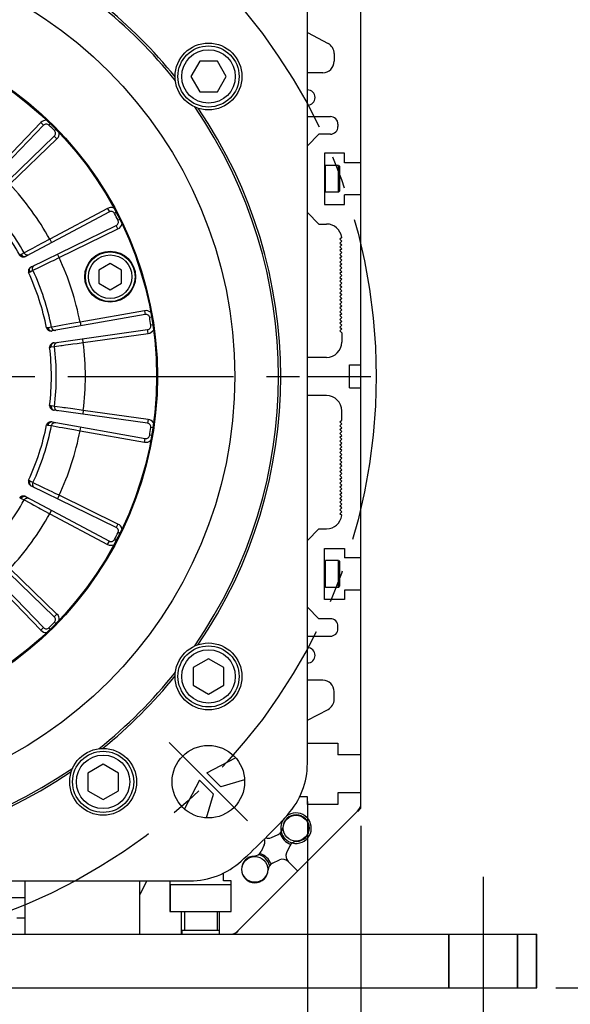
# Model space of a CAD drawing. Header units: millimetres. Extents: x 0 to 420, y 0 to 297.
# Tile 45 of 53: x 330 to 359, y 147 to 199. Entities that reach past the tile are written whole.
import ezdxf
from ezdxf.enums import TextEntityAlignment as Align

# ---------------------------------------------------------------- set-up
doc = ezdxf.new("R2010")
doc.units = ezdxf.units.MM
doc.header["$LTSCALE"] = 23.1
doc.linetypes.add('CENTER', pattern=[0.6, 0.375, -0.075, 0.075, -0.075])
doc.layers.get('0').update_dxf_attribs({"linetype": 'CONTINUOUS'})
for name, color, linetype in [('AXIS', 7, 'CONTINUOUS'), ('COMPONENTS', 7, 'CONTINUOUS'), ('DIMENSION', 7, 'CONTINUOUS')]:
    doc.layers.add(name, color=color, linetype=linetype)
doc.styles.get("Standard").update_dxf_attribs({"font": 'arial.ttf'})
doc.styles.add('TEXTSTYLE_4', font='gdt')
doc.dimstyles.new('DIMSTYLE_13', dxfattribs={"dimtxt": 3, "dimasz": 3, "dimexe": 0.18, "dimexo": 0.0625, "dimgap": 0.09, "dimtad": 1, "dimdec": 3, "dimlfac": 5, "dimdsep": 46, "dimtxsty": 'STANDARD', "dimblk": '_FILLED', "dimblk1": '_FILLED', "dimblk2": '_FILLED', "dimcen": 0.09, "dimadec": 0, "dimazin": 0, "dimtp": 0.5, "dimtm": 0.5, "dimtfac": 1, "dimtdec": 3, "dimtofl": 0, "dimtmove": 0, "dimatfit": 3, "dimldrblk": '_FILLED', "dimfxl": 1, "dimtolj": 1, "dimarcsym": 0})
doc.dimstyles.new('DIMSTYLE_14', dxfattribs={"dimtxt": 3, "dimasz": 3, "dimexe": 0.18, "dimexo": 0.0625, "dimgap": 0.09, "dimtad": 1, "dimdec": 1, "dimlfac": 5, "dimdsep": 46, "dimtxsty": 'STANDARD', "dimblk": '_FILLED', "dimblk1": '_FILLED', "dimblk2": '_FILLED', "dimcen": 0.09, "dimadec": 0, "dimazin": 0, "dimtp": 0.8, "dimtm": 0.8, "dimtfac": 1, "dimtdec": 1, "dimtofl": 0, "dimtmove": 0, "dimatfit": 3, "dimldrblk": '_FILLED', "dimfxl": 1, "dimtolj": 1, "dimarcsym": 0})
doc.dimstyles.new('DIMSTYLE_2', dxfattribs={"dimtxt": 3, "dimasz": 3, "dimexe": 0.18, "dimexo": 0.0625, "dimgap": 0.09, "dimtad": 1, "dimtih": 1, "dimtoh": 1, "dimlfac": 5, "dimdsep": 46, "dimtxsty": 'STANDARD', "dimblk": '_FILLED', "dimblk1": '_FILLED', "dimblk2": '_FILLED', "dimcen": 0.09, "dimadec": 0, "dimazin": 0, "dimtol": 1, "dimtp": 0.2, "dimtm": 0.2, "dimtfac": 1, "dimtofl": 0, "dimtmove": 0, "dimatfit": 3, "dimldrblk": '_FILLED', "dimfxl": 1, "dimtolj": 1, "dimarcsym": 0})
doc.dimstyles.new('DIMSTYLE_8', dxfattribs={"dimtxt": 3, "dimasz": 3, "dimexe": 0.18, "dimexo": 0.0625, "dimgap": 0.09, "dimtad": 1, "dimlfac": 5, "dimdsep": 46, "dimtxsty": 'STANDARD', "dimblk": '_FILLED', "dimblk1": '_FILLED', "dimblk2": '_FILLED', "dimcen": 0.09, "dimadec": 0, "dimazin": 0, "dimtp": 0.5, "dimtm": 0.5, "dimtfac": 1, "dimtofl": 0, "dimtmove": 0, "dimatfit": 3, "dimldrblk": '_FILLED', "dimfxl": 1, "dimtolj": 1, "dimarcsym": 0})

# ---------------------------------------------------------------- blocks, each defined once
blk = doc.blocks.new('_FILLED')
at = {"color": 0, "linetype": 'BYBLOCK'}
blk.add_solid([(0, 0), (-1, 0.2), (-1, -0.2)], dxfattribs=at)
blk = doc.blocks.new('*D1')
at = {"layer": 'DIMENSION', "color": 2, "linetype": 'CONTINUOUS'}
for p, q in [((282.004, 193.999), (256.541, 193.999)), ((290.873, 190.603), (282.004, 193.999)), ((282.004, 193.999), (282.004, 193.999))]:
    blk.add_line(p, q, dxfattribs=at)
at = {"layer": 'DIMENSION', "color": 2, "linetype": 'CONTINUOUS', "xscale": 3, "yscale": 3, "zscale": 3, "rotation": 339.0488900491}
blk.add_blockref('_FILLED', (290.873, 190.603), dxfattribs=at)
at = {"layer": 'DIMENSION', "color": 2, "linetype": 'CONTINUOUS', "style": 'TEXTSTYLE_4'}
for s, p in [('`', (274.034, 194.749)), ('n', (263.541, 194.749))]:
    blk.add_text(s, height=3, dxfattribs=at).set_placement(p, align=Align.RIGHT)
at = {"layer": 'DIMENSION', "color": 2, "linetype": 'CONTINUOUS'}
for s, p in [('300', (270.534, 194.749)), ('0.2', (279.856, 194.749))]:
    blk.add_text(s, height=3, dxfattribs=at).set_placement(p, align=Align.RIGHT)
blk = doc.blocks.new('*D2')
at = {"layer": 'DIMENSION', "color": 2, "linetype": 'CONTINUOUS'}
for p, q in [((282.004, 193.999), (256.541, 193.999)), ((290.873, 190.603), (282.004, 193.999)), ((282.004, 193.999), (282.004, 193.999))]:
    blk.add_line(p, q, dxfattribs=at)
at = {"layer": 'DIMENSION', "color": 2, "linetype": 'CONTINUOUS', "xscale": 3, "yscale": 3, "zscale": 3, "rotation": 339.0488900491}
blk.add_blockref('_FILLED', (290.873, 190.603), dxfattribs=at)
at = {"layer": 'DIMENSION', "color": 2, "linetype": 'CONTINUOUS', "style": 'TEXTSTYLE_4'}
for s, p in [('`', (274.034, 194.749)), ('n', (263.541, 194.749))]:
    blk.add_text(s, height=3, dxfattribs=at).set_placement(p, align=Align.RIGHT)
at = {"layer": 'DIMENSION', "color": 2, "linetype": 'CONTINUOUS'}
for s, p in [('300', (270.534, 194.749)), ('0.2', (279.856, 194.749))]:
    blk.add_text(s, height=3, dxfattribs=at).set_placement(p, align=Align.RIGHT)
blk = doc.blocks.new('*D15')
at = {"layer": 'DIMENSION', "color": 2, "linetype": 'CONTINUOUS'}
for p, q in [((292.489, 157.621), (292.489, 135.876)), ((345.289, 157.621), (345.289, 135.876)), ((292.489, 137.876), (318.889, 137.876)), ((345.289, 137.876), (318.889, 137.876))]:
    blk.add_line(p, q, dxfattribs=at)
at = {"layer": 'DIMENSION', "color": 2, "linetype": 'CONTINUOUS', "xscale": 3, "yscale": 3, "zscale": 3, "rotation": 180}
blk.add_blockref('_FILLED', (292.489, 137.876), dxfattribs=at)
at = {"layer": 'DIMENSION', "color": 2, "linetype": 'CONTINUOUS', "xscale": 3, "yscale": 3, "zscale": 3}
blk.add_blockref('_FILLED', (345.289, 137.876), dxfattribs=at)
at = {"layer": 'DIMENSION', "color": 2, "linetype": 'CONTINUOUS', "insert": (318.889, 141.626), "char_height": 3, "width": 11.11757, "attachment_point": 2, "line_spacing_factor": 0.9, "style": 'TEXTSTYLE_4'}
blk.add_mtext('{\\Fgdt;o}\\Farial.ttf;264', dxfattribs=at)
blk = doc.blocks.new('*D19')
at = {"layer": 'DIMENSION', "color": 2, "linetype": 'CONTINUOUS'}
for p, q in [((289.689, 156.238), (289.689, 127.876)), ((348.089, 156.349), (348.089, 127.876)), ((289.689, 129.876), (318.889, 129.876)), ((348.089, 129.876), (318.889, 129.876))]:
    blk.add_line(p, q, dxfattribs=at)
at = {"layer": 'DIMENSION', "color": 2, "linetype": 'CONTINUOUS', "xscale": 3, "yscale": 3, "zscale": 3, "rotation": 180}
blk.add_blockref('_FILLED', (289.689, 129.876), dxfattribs=at)
at = {"layer": 'DIMENSION', "color": 2, "linetype": 'CONTINUOUS', "xscale": 3, "yscale": 3, "zscale": 3}
blk.add_blockref('_FILLED', (348.089, 129.876), dxfattribs=at)
at = {"layer": 'DIMENSION', "color": 2, "linetype": 'CONTINUOUS', "insert": (318.889, 133.626), "char_height": 3, "width": 11.11757, "attachment_point": 2, "line_spacing_factor": 0.9, "style": 'TEXTSTYLE_4'}
blk.add_mtext('{\\Fgdt;o}\\Farial.ttf;292', dxfattribs=at)
blk = doc.blocks.new('*D20')
at = {"layer": 'DIMENSION', "color": 2, "linetype": 'CONTINUOUS'}
for p, q in [((339.719, 240.579), (344.54, 240.579)), ((346.474, 240.579), (377.309, 240.579)), ((375.309, 240.579), (375.309, 194.228)), ((375.309, 147.876), (375.309, 194.228)), ((358.289, 147.876), (377.309, 147.876))]:
    blk.add_line(p, q, dxfattribs=at)
at = {"layer": 'DIMENSION', "color": 2, "linetype": 'CONTINUOUS', "xscale": 3, "yscale": 3, "zscale": 3}
for p, rotation in [((375.309, 240.579), 90), ((375.309, 147.876), 270)]:
    blk.add_blockref('_FILLED', p, dxfattribs=dict(at, rotation=rotation))
at = {"layer": 'DIMENSION', "color": 2, "linetype": 'CONTINUOUS', "insert": (371.559, 194.228), "char_height": 3, "width": 13.27138, "attachment_point": 2, "rotation": 90, "line_spacing_factor": 0.9}
blk.add_mtext('(463.5)', dxfattribs=at)

msp = doc.modelspace()

# ---------------------------------------------------------------- linework, layer by layer
at = {"layer": 'AXIS', "color": 2, "linetype": 'CENTER'}
for p, q in [((318.88928, 179.87608), (348.60787, 179.87608)), ((340.10248, 158.66287), (338.05187, 160.71348)), ((340.10248, 158.66287), (342.15309, 156.61226)), ((354.48928, 153.67608), (354.48928, 144.87608))]:
    msp.add_line(p, q, dxfattribs=at)
msp.add_circle((318.88928, 179.87608), 30, dxfattribs=at)
at = {"layer": 'COMPONENTS', "color": 7, "linetype": 'CONTINUOUS'}
for p, q in [((348.08928, 157.27608), (348.08928, 218.67608)), ((345.28928, 159.62071), (345.28928, 200.13145)), ((345.28928, 197.87207), (346.36753, 197.30765)), ((339.64922, 196.3794), (339.18734, 195.5794)), ((340.57298, 196.3794), (339.64922, 196.3794)), ((341.03486, 195.5794), (340.57298, 196.3794)), ((346.68928, 196.77608), (346.68928, 196.37608)), ((339.18734, 195.5794), (339.64922, 194.7794)), ((340.57298, 194.7794), (341.03486, 195.5794)), ((346.08928, 195.77608), (345.28928, 195.77608)), ((339.64922, 194.7794), (340.57298, 194.7794)), ((345.28928, 193.47608), (346.48928, 193.47608)), ((331.47253, 193.02502), (328.0391, 189.46959)), ((346.88928, 193.07608), (346.88928, 192.95608)), ((328.48279, 189.02589), (332.03822, 192.45933)), ((345.88928, 192.55608), (345.28928, 191.95608)), ((346.48928, 192.55608), (345.88928, 192.55608)), ((347.22928, 191.55608), (346.18928, 191.55608)), ((346.18928, 191.55608), (346.18928, 188.87608)), ((347.22928, 191.05608), (347.22928, 191.55608)), ((346.90928, 190.91608), (346.23628, 190.91608)), ((346.90928, 190.91608), (346.98928, 190.83608)), ((346.90928, 189.51608), (346.90928, 190.91608)), ((346.98928, 189.59608), (346.98928, 190.83608)), ((348.08928, 191.05608), (347.22928, 191.05608)), ((346.90928, 189.51608), (346.23628, 189.51608)), ((346.90928, 189.51608), (346.98928, 189.59608)), ((348.08928, 189.37608), (347.22928, 189.37608)), ((347.22928, 188.87608), (347.22928, 189.37608)), ((346.18928, 188.87608), (347.22928, 188.87608)), ((334.91991, 188.49302), (330.55583, 186.1726)), ((345.28928, 188.45608), (345.88928, 187.85608)), ((330.8407, 185.61351), (335.2831, 187.78022)), ((345.88928, 187.85608), (346.28928, 187.85608)), ((347.08625, 187.15735), (346.98928, 187.06038)), ((346.98928, 187.06038), (347.08928, 186.96038)), ((347.08928, 186.96038), (346.98928, 186.86038)), ((346.98928, 186.86038), (347.08928, 186.76038)), ((347.08928, 186.76038), (346.98928, 186.66038)), ((346.98928, 186.66038), (347.08928, 186.56038)), ((347.08928, 186.56038), (346.98928, 186.46038)), ((346.98928, 186.46038), (347.08928, 186.36038)), ((347.08928, 186.36038), (346.98928, 186.26038)), ((346.98928, 186.26038), (347.08928, 186.16038)), ((347.08928, 186.16038), (346.98928, 186.06038)), ((334.96213, 185.79128), (334.36213, 185.44487)), ((335.56213, 185.44487), (334.96213, 185.79128)), ((346.98928, 186.06038), (347.08928, 185.96038)), ((347.08928, 185.96038), (346.98928, 185.86038)), ((346.98928, 185.86038), (347.08928, 185.76038)), ((347.08928, 185.76038), (346.98928, 185.66038)), ((346.98928, 185.66038), (347.08928, 185.56038)), ((347.08928, 185.56038), (346.98928, 185.46038)), ((334.36213, 185.44487), (334.36213, 184.75205)), ((335.56213, 184.75205), (335.56213, 185.44487)), ((346.98928, 185.46038), (347.08928, 185.36038)), ((347.08928, 185.36038), (346.98928, 185.26038)), ((346.98928, 185.26038), (347.08928, 185.16038)), ((347.08928, 185.16038), (346.98928, 185.06038)), ((346.98928, 185.06038), (347.08928, 184.96038)), ((334.36213, 184.75205), (334.96213, 184.40564)), ((334.96213, 184.40564), (335.56213, 184.75205)), ((347.08928, 184.96038), (346.98928, 184.86038)), ((346.98928, 184.86038), (347.08928, 184.76038)), ((347.08928, 184.76038), (346.98928, 184.66038)), ((346.98928, 184.66038), (347.08928, 184.56038)), ((347.08928, 184.56038), (346.98928, 184.46038)), ((346.98928, 184.46038), (347.08928, 184.36038)), ((347.08928, 184.36038), (346.98928, 184.26038)), ((346.98928, 184.26038), (347.08928, 184.16038)), ((347.08928, 184.16038), (346.98928, 184.06038)), ((346.98928, 184.06038), (347.08928, 183.96038)), ((347.08928, 183.96038), (346.98928, 183.86038)), ((346.98928, 183.86038), (347.08928, 183.76038)), ((347.08928, 183.76038), (346.98928, 183.66038)), ((346.98928, 183.66038), (347.08928, 183.56038)), ((347.08928, 183.56038), (346.98928, 183.46038)), ((336.7981, 183.11754), (331.93056, 182.25926)), ((346.98928, 183.46038), (347.08928, 183.36038)), ((347.08928, 183.36038), (346.98928, 183.26038)), ((346.98928, 183.26038), (347.08928, 183.16038)), ((347.08928, 183.16038), (346.98928, 183.06038)), ((346.98928, 183.06038), (347.08928, 182.96038)), ((347.08928, 182.96038), (346.98928, 182.86038)), ((346.98928, 182.86038), (347.08928, 182.76038)), ((347.08928, 182.76038), (346.98928, 182.66038)), ((346.98928, 182.66038), (347.08928, 182.56038)), ((347.08928, 182.56038), (346.98928, 182.46038)), ((346.98928, 182.46038), (347.08928, 182.36038)), ((332.02872, 181.63951), (336.92325, 182.32739)), ((347.08928, 182.36038), (346.98928, 182.26038)), ((346.98928, 182.26038), (347.08928, 182.16038)), ((347.08928, 182.16038), (347.08928, 181.67608)), ((346.28928, 180.87608), (345.28928, 180.87608)), ((347.48928, 180.47608), (348.08928, 180.47608)), ((347.48928, 179.27608), (347.48928, 180.47608)), ((345.28928, 179.87608), (347.48928, 179.87608)), ((346.28928, 178.87608), (345.28928, 178.87608)), ((347.48928, 179.27608), (348.08928, 179.27608)), ((336.92325, 177.42476), (332.02872, 178.11264)), ((347.08928, 177.59178), (347.08928, 178.07608)), ((331.93056, 177.49289), (336.7981, 176.63461)), ((346.98928, 177.49178), (347.08928, 177.59178)), ((347.08928, 177.39178), (346.98928, 177.49178)), ((346.98928, 177.29178), (347.08928, 177.39178)), ((347.08928, 177.19178), (346.98928, 177.29178)), ((346.98928, 177.09178), (347.08928, 177.19178)), ((347.08928, 176.99178), (346.98928, 177.09178)), ((346.98928, 176.89178), (347.08928, 176.99178)), ((347.08928, 176.79178), (346.98928, 176.89178)), ((346.98928, 176.69178), (347.08928, 176.79178)), ((347.08928, 176.59178), (346.98928, 176.69178)), ((346.98928, 176.49178), (347.08928, 176.59178)), ((347.08928, 176.39178), (346.98928, 176.49178)), ((346.98928, 176.29178), (347.08928, 176.39178)), ((347.08928, 176.19178), (346.98928, 176.29178)), ((346.98928, 176.09178), (347.08928, 176.19178)), ((347.08928, 175.99178), (346.98928, 176.09178)), ((346.98928, 175.89178), (347.08928, 175.99178)), ((347.08928, 175.79178), (346.98928, 175.89178)), ((346.98928, 175.69178), (347.08928, 175.79178)), ((347.08928, 175.59178), (346.98928, 175.69178)), ((346.98928, 175.49178), (347.08928, 175.59178)), ((347.08928, 175.39178), (346.98928, 175.49178)), ((346.98928, 175.29178), (347.08928, 175.39178)), ((347.08928, 175.19178), (346.98928, 175.29178)), ((346.98928, 175.09178), (347.08928, 175.19178)), ((347.08928, 174.99178), (346.98928, 175.09178)), ((346.98928, 174.89178), (347.08928, 174.99178)), ((347.08928, 174.79178), (346.98928, 174.89178)), ((346.98928, 174.69178), (347.08928, 174.79178)), ((347.08928, 174.59178), (346.98928, 174.69178)), ((346.98928, 174.49178), (347.08928, 174.59178)), ((347.08928, 174.39178), (346.98928, 174.49178)), ((346.98928, 174.29178), (347.08928, 174.39178)), ((347.08928, 174.19178), (346.98928, 174.29178)), ((335.2831, 171.97194), (330.8407, 174.13864)), ((346.98928, 174.09178), (347.08928, 174.19178)), ((347.08928, 173.99178), (346.98928, 174.09178)), ((346.98928, 173.89178), (347.08928, 173.99178)), ((347.08928, 173.79178), (346.98928, 173.89178)), ((346.98928, 173.69178), (347.08928, 173.79178)), ((330.55583, 173.57955), (334.91991, 171.25913)), ((347.08928, 173.59178), (346.98928, 173.69178)), ((346.98928, 173.49178), (347.08928, 173.59178)), ((347.08928, 173.39178), (346.98928, 173.49178)), ((346.98928, 173.29178), (347.08928, 173.39178)), ((347.08928, 173.19178), (346.98928, 173.29178)), ((346.98928, 173.09178), (347.08928, 173.19178)), ((347.08928, 172.99178), (346.98928, 173.09178)), ((346.98928, 172.89178), (347.08928, 172.99178)), ((347.08928, 172.79178), (346.98928, 172.89178)), ((346.98928, 172.69178), (347.08928, 172.79178)), ((347.08625, 172.5948), (346.98928, 172.69178)), ((345.88928, 171.89608), (345.28928, 171.29608)), ((345.88928, 171.89608), (346.28928, 171.89608)), ((332.03822, 167.29282), (328.48279, 170.72626)), ((346.18928, 170.87608), (347.22928, 170.87608)), ((346.18928, 168.19608), (346.18928, 170.87608)), ((347.22928, 170.87608), (347.22928, 170.37608)), ((328.03909, 170.28257), (331.47253, 166.72714)), ((346.90928, 170.23608), (346.23628, 170.23608)), ((346.90928, 170.23608), (346.98928, 170.15608)), ((346.90928, 168.83608), (346.90928, 170.23608)), ((346.98928, 168.91608), (346.98928, 170.15608)), ((348.08928, 170.37608), (347.22928, 170.37608)), ((346.90928, 168.83608), (346.23628, 168.83608)), ((346.90928, 168.83608), (346.98928, 168.91608)), ((348.08928, 168.69608), (347.22928, 168.69608)), ((347.22928, 168.69608), (347.22928, 168.19608)), ((347.22928, 168.19608), (346.18928, 168.19608)), ((345.28928, 167.79608), (345.88928, 167.19608)), ((346.48928, 167.19608), (345.88928, 167.19608)), ((346.88928, 166.67608), (346.88928, 166.79608)), ((345.28928, 166.27608), (346.48928, 166.27608)), ((340.1111, 165.09651), (339.3111, 164.63463)), ((340.9111, 164.63463), (340.1111, 165.09651)), ((339.3111, 164.63463), (339.3111, 163.71087)), ((340.9111, 163.71087), (340.9111, 164.63463)), ((346.08928, 163.97608), (345.28928, 163.97608)), ((339.3111, 163.71087), (340.1111, 163.24899)), ((340.1111, 163.24899), (340.9111, 163.71087)), ((346.68928, 162.97608), (346.68928, 163.37608)), ((345.28928, 161.88008), (346.36753, 162.4445)), ((345.28928, 160.67608), (346.88928, 160.67608)), ((346.88928, 160.67608), (346.88928, 160.07608)), ((340.03128, 159.12776), (341.53139, 159.913)), ((348.08928, 160.07608), (346.88928, 160.07608)), ((334.5926, 159.57802), (333.7926, 159.11614)), ((335.3926, 159.11614), (334.5926, 159.57802)), ((333.7926, 159.11614), (333.7926, 158.19237)), ((335.3926, 158.19237), (335.3926, 159.11614)), ((340.76352, 158.39608), (340.03128, 159.12776)), ((341.99781, 158.76474), (340.76352, 158.39608)), ((339.63759, 158.73408), (338.85235, 157.23396)), ((340.36928, 158.00183), (339.63759, 158.73408)), ((333.7926, 158.19237), (334.5926, 157.73049)), ((334.5926, 157.73049), (335.3926, 158.19237)), ((340.00058, 156.76741), (340.36928, 158.00183)), ((345.28928, 157.87608), (344.88928, 157.87608)), ((345.28928, 157.47608), (345.28928, 157.87608)), ((348.08928, 158.07608), (346.88928, 158.07608)), ((346.88928, 158.07608), (346.88928, 157.47608)), ((346.88928, 157.47608), (345.28928, 157.47608)), ((348.08928, 157.27608), (347.92154, 157.10834)), ((341.64901, 150.85181), (347.91354, 157.11634)), ((343.40112, 155.73644), (343.76297, 155.90518)), ((343.02891, 155.36423), (342.86018, 155.00239)), ((344.36838, 155.29977), (344.19965, 154.93792)), ((343.46559, 154.39697), (343.82744, 154.56571)), ((344.78128, 153.98408), (344.27933, 154.48603)), ((340.88928, 153.47608), (340.88928, 153.87608)), ((298.63391, 153.47608), (339.14465, 153.47608)), ((330.50928, 150.67608), (330.50928, 153.47608)), ((336.50928, 150.67608), (336.50928, 153.47608)), ((336.88527, 153.47608), (336.50928, 152.75778)), ((338.08928, 153.47608), (338.08928, 151.87608)), ((338.12928, 153.27608), (341.28928, 153.27608)), ((338.12928, 151.87608), (338.12928, 153.27608)), ((341.28928, 153.47608), (340.88928, 153.47608)), ((341.28928, 151.87608), (341.28928, 153.47608)), ((330.50928, 152.57608), (327.88928, 152.57608)), ((330.06928, 151.53608), (330.50928, 151.53608)), ((338.08928, 151.87608), (341.28928, 151.87608)), ((338.68928, 150.67608), (338.68928, 151.87608)), ((338.85928, 151.87608), (338.85928, 150.87608)), ((340.55928, 151.87608), (340.55928, 150.87608)), ((340.68928, 150.67608), (340.68928, 151.87608)), ((280.48928, 150.67608), (357.30928, 150.67608)), ((340.68928, 150.87608), (338.70928, 150.87608)), ((338.70928, 150.87608), (338.70928, 150.67608)), ((341.65701, 150.84381), (341.48928, 150.67608)), ((352.68928, 147.87608), (352.68928, 150.67608)), ((352.70928, 147.87608), (352.70928, 150.67608)), ((356.28928, 147.87608), (356.28928, 150.67608)), ((356.30928, 147.87608), (356.30928, 150.67608)), ((357.28928, 147.87608), (357.28928, 150.67608)), ((357.30928, 147.87608), (357.30928, 150.67608)), ((280.48928, 147.87608), (357.30928, 147.87608))]:
    msp.add_line(p, q, dxfattribs=at)
at = {"layer": 'COMPONENTS', "color": 9, "linetype": 'CONTINUOUS'}
for p, q in [((331.32866, 193.16395), (328.94706, 190.69772)), ((331.32866, 193.16395), (331.47253, 193.02502)), ((331.82619, 193.10054), (331.75626, 193.02905)), ((332.11374, 192.81299), (332.04225, 192.74306)), ((329.71093, 189.93386), (332.17715, 192.31546)), ((332.17715, 192.31546), (332.03822, 192.45933)), ((346.23628, 189.51608), (346.23628, 190.91608)), ((334.82602, 188.66961), (331.79887, 187.06005)), ((334.82602, 188.66961), (334.91991, 188.49302)), ((335.27959, 188.45556), (335.191, 188.40918)), ((335.37078, 187.60046), (335.2831, 187.78022)), ((335.46421, 188.09323), (335.37462, 188.04881)), ((332.2893, 186.09752), (335.37078, 187.60046)), ((331.13563, 186.70527), (330.89091, 186.5743)), ((331.40939, 186.85173), (331.13563, 186.70527)), ((331.79887, 187.06005), (331.40939, 186.85173)), ((331.79887, 187.06005), (331.89276, 186.88346)), ((330.27283, 186.24757), (330.22433, 186.22902)), ((330.45637, 186.3417), (330.30527, 186.26212)), ((330.52993, 186.38107), (330.45637, 186.3417)), ((330.68604, 186.46465), (330.52993, 186.38107)), ((330.89091, 186.5743), (330.68604, 186.46465)), ((332.2893, 186.09752), (332.20163, 186.27728)), ((331.61265, 185.76959), (331.89201, 185.90496)), ((330.6915, 185.31216), (330.73501, 185.3405)), ((330.76584, 185.35819), (330.91905, 185.43365)), ((330.91905, 185.43365), (331.15363, 185.54725)), ((336.76337, 183.3145), (333.387, 182.71916)), ((336.76337, 183.3145), (336.7981, 183.11754)), ((332.02188, 182.47478), (331.88823, 182.45082)), ((332.29165, 182.52313), (332.02188, 182.47478)), ((332.84755, 182.62267), (332.46005, 182.55329)), ((333.387, 182.71916), (333.16742, 182.6799)), ((333.387, 182.71916), (333.42173, 182.5222)), ((337.1286, 182.97076), (337.03001, 182.95404)), ((337.19222, 182.56911), (337.09328, 182.55456)), ((331.68458, 182.41801), (331.63272, 182.41536)), ((331.88823, 182.45082), (331.71993, 182.42182)), ((333.55599, 181.65219), (336.95108, 182.12934)), ((336.95108, 182.12934), (336.92325, 182.32739)), ((331.87863, 181.41981), (332.04765, 181.44424)), ((332.04765, 181.44424), (332.37697, 181.48958)), ((332.37697, 181.48958), (332.45387, 181.50016)), ((332.91066, 181.56313), (333.01333, 181.57728)), ((333.55599, 181.65219), (333.52816, 181.85024)), ((331.7937, 181.39901), (331.84384, 181.41252)), ((331.84384, 178.33964), (331.7937, 178.35314)), ((332.04766, 178.30791), (331.87863, 178.33234)), ((332.18217, 178.2894), (332.04766, 178.30791)), ((332.45367, 178.25201), (332.18217, 178.2894)), ((333.01312, 178.1749), (332.62315, 178.22866)), ((333.55599, 178.09996), (333.33503, 178.13049)), ((333.55599, 178.09996), (333.52816, 177.90191)), ((336.95108, 177.62282), (333.55599, 178.09996)), ((331.63272, 177.33679), (331.68458, 177.33414)), ((331.71993, 177.33033), (331.88823, 177.30133)), ((336.95108, 177.62282), (336.92325, 177.42476)), ((331.88823, 177.30133), (332.21544, 177.24268)), ((332.21544, 177.24268), (332.29184, 177.22899)), ((332.74573, 177.14771), (332.84775, 177.12945)), ((333.387, 177.03299), (333.42173, 177.22996)), ((333.387, 177.03299), (336.76337, 176.43765)), ((337.1286, 176.78139), (337.03001, 176.79812)), ((337.19222, 177.18304), (337.09328, 177.19759)), ((336.76337, 176.43765), (336.7981, 176.63461)), ((330.73501, 174.41165), (330.6915, 174.43999)), ((330.91905, 174.3185), (330.76584, 174.39396)), ((331.04126, 174.25933), (330.91905, 174.3185)), ((331.28792, 174.13987), (331.04126, 174.25933)), ((331.79616, 173.89365), (331.44189, 174.06529)), ((332.2893, 173.65463), (332.08859, 173.75194)), ((330.22433, 173.52313), (330.27283, 173.50458)), ((330.30527, 173.49004), (330.45637, 173.41045)), ((330.45637, 173.41045), (330.74944, 173.25356)), ((330.74944, 173.25356), (330.81788, 173.21692)), ((332.2893, 173.65463), (332.20163, 173.47487)), ((335.37078, 172.15169), (332.2893, 173.65463)), ((331.22443, 172.99937), (331.31582, 172.95047)), ((331.79887, 172.6921), (331.89276, 172.86869)), ((331.79887, 172.6921), (334.82602, 171.08254)), ((335.37078, 172.15169), (335.2831, 171.97194)), ((335.46421, 171.65893), (335.37462, 171.70334)), ((334.82602, 171.08254), (334.91991, 171.25913)), ((335.27959, 171.29659), (335.191, 171.34297)), ((346.23628, 168.83608), (346.23628, 170.23608)), ((332.17715, 167.43669), (329.71093, 169.81829)), ((328.94706, 169.05443), (331.32866, 166.5882)), ((332.17715, 167.43669), (332.03822, 167.29282)), ((332.11374, 166.93917), (332.04225, 167.00909)), ((331.32866, 166.5882), (331.47253, 166.72714)), ((331.82619, 166.65162), (331.75626, 166.7231))]:
    msp.add_line(p, q, dxfattribs=at)
at = {"layer": 'COMPONENTS', "color": 7, "linetype": 'CONTINUOUS'}
for points in [[(330.22434, 186.22901), (330.23527, 186.2127), (330.24796, 186.19792), (330.26238, 186.1847), (330.27874, 186.17298), (330.29684, 186.16281), (330.31613, 186.15426), (330.33642, 186.14736), (330.3579, 186.14209), (330.38056, 186.13844)], [(330.38056, 186.13844), (330.40047, 186.13674), (330.42037, 186.13644), (330.44026, 186.13756), (330.46013, 186.14008), (330.47999, 186.14402), (330.49984, 186.14937)], [(330.49984, 186.14937), (330.50942, 186.15248), (330.5189, 186.1559), (330.52828, 186.15962), (330.53757, 186.16364), (330.54675, 186.16797), (330.55583, 186.1726)], [(330.78902, 185.58189), (330.77307, 185.56902), (330.75823, 185.55529), (330.7445, 185.54069), (330.73188, 185.52523), (330.72038, 185.5089), (330.71, 185.49171)], [(330.8407, 185.61351), (330.83175, 185.60897), (330.82294, 185.60414), (330.81427, 185.59902), (330.80572, 185.5936), (330.79731, 185.58789), (330.78902, 185.58189)], [(330.71, 185.49171), (330.69965, 185.47128), (330.69131, 185.45084), (330.68498, 185.43039), (330.68056, 185.40976), (330.67814, 185.38913), (330.67801, 185.369), (330.68023, 185.34955), (330.68473, 185.3306), (330.6915, 185.31216)], [(331.63272, 182.41536), (331.63809, 182.39646), (331.64558, 182.37849), (331.65522, 182.36145), (331.66715, 182.34525), (331.68123, 182.32998), (331.69692, 182.3159), (331.71406, 182.30308), (331.73282, 182.29144), (331.7532, 182.28099)], [(331.7532, 182.28099), (331.77164, 182.2732), (331.7905, 182.26676), (331.80979, 182.26167), (331.82949, 182.25792), (331.84962, 182.25552), (331.87016, 182.25447)], [(331.87016, 182.25447), (331.88022, 182.25447), (331.89029, 182.25479), (331.90035, 182.25543), (331.91042, 182.25639), (331.92049, 182.25767), (331.93056, 182.25926)], [(331.86678, 181.56406), (331.85062, 181.54782), (331.83637, 181.53096), (331.82403, 181.51347), (331.81345, 181.49522), (331.80478, 181.47634), (331.79843, 181.45724), (331.79454, 181.43806), (331.79296, 181.41864), (331.7937, 181.39901)], [(331.9698, 181.62541), (331.95065, 181.6181), (331.93229, 181.60962), (331.91472, 181.59998), (331.89795, 181.58917), (331.88197, 181.5772), (331.86678, 181.56406)], [(332.02872, 181.63951), (332.01881, 181.63795), (332.00894, 181.63608), (331.9991, 181.63389), (331.9893, 181.63138), (331.97953, 181.62855), (331.9698, 181.62541)], [(331.7937, 178.35314), (331.79296, 178.3335), (331.79454, 178.31409), (331.79844, 178.29489), (331.80479, 178.27579), (331.81347, 178.25691), (331.82405, 178.23866), (331.83638, 178.22118), (331.85062, 178.20433), (331.86676, 178.18812)], [(331.86676, 178.18812), (331.88189, 178.17501), (331.89784, 178.16306), (331.9146, 178.15225), (331.93218, 178.1426), (331.95058, 178.1341), (331.9698, 178.12675)], [(331.9698, 178.12675), (331.97937, 178.12364), (331.98903, 178.12083), (331.9988, 178.11833), (332.00868, 178.11613), (332.01865, 178.11424), (332.02872, 178.11264)], [(331.75323, 177.47117), (331.73285, 177.46072), (331.71408, 177.44909), (331.69694, 177.43627), (331.68124, 177.42218), (331.66716, 177.40691), (331.65522, 177.39071), (331.64559, 177.37366), (331.63809, 177.35569), (331.63272, 177.33679)], [(331.87017, 177.49768), (331.8497, 177.49665), (331.82962, 177.49426), (331.80993, 177.49052), (331.79063, 177.48542), (331.77173, 177.47898), (331.75323, 177.47117)], [(331.93056, 177.49289), (331.92066, 177.49447), (331.91069, 177.49574), (331.90066, 177.4967), (331.89056, 177.49734), (331.8804, 177.49767), (331.87017, 177.49768)], [(330.6915, 174.43999), (330.68473, 174.42155), (330.68023, 174.40261), (330.67801, 174.38316), (330.67814, 174.36304), (330.68055, 174.34241), (330.68497, 174.32179), (330.6913, 174.30134), (330.69964, 174.2809), (330.70998, 174.26047)], [(330.70998, 174.26047), (330.72033, 174.24333), (330.7318, 174.22703), (330.74441, 174.21158), (330.75814, 174.19696), (330.77302, 174.18319), (330.78902, 174.17026)], [(330.78902, 174.17026), (330.79716, 174.16435), (330.80549, 174.15869), (330.81401, 174.15329), (330.82271, 174.14815), (330.83161, 174.14327), (330.8407, 174.13864)], [(330.38047, 173.6137), (330.35785, 173.61006), (330.33641, 173.60479), (330.31615, 173.5979), (330.29686, 173.58935), (330.27876, 173.57917), (330.26239, 173.56746), (330.24796, 173.55422), (330.23527, 173.53945), (330.22433, 173.52313)], [(330.49988, 173.60277), (330.48008, 173.60812), (330.46024, 173.61205), (330.44036, 173.61458), (330.42044, 173.61569), (330.40047, 173.6154), (330.38047, 173.6137)], [(330.55583, 173.57955), (330.54687, 173.58413), (330.53777, 173.58842), (330.52852, 173.59244), (330.51912, 173.59617), (330.50957, 173.59961), (330.49988, 173.60277)]]:
    msp.add_lwpolyline(points, dxfattribs=at)
at = {"layer": 'COMPONENTS', "color": 9, "linetype": 'CONTINUOUS'}
for points in [[(330.30527, 186.26212), (330.30027, 186.25953), (330.29511, 186.25701), (330.28978, 186.25455), (330.2843, 186.25216), (330.27865, 186.24983), (330.27283, 186.24757)], [(330.27284, 186.24757), (330.28623, 186.22337), (330.30187, 186.20106), (330.31947, 186.18105), (330.33868, 186.16373), (330.35913, 186.14945), (330.38043, 186.13847)], [(330.30527, 186.26212), (330.31659, 186.24342), (330.32941, 186.22586), (330.34357, 186.20964), (330.3589, 186.19496), (330.37522, 186.182), (330.39234, 186.17092), (330.41004, 186.16183), (330.42812, 186.15486), (330.44637, 186.15009), (330.46455, 186.14756), (330.48246, 186.14733), (330.49988, 186.14937)], [(330.45636, 186.3417), (330.47028, 186.31995), (330.48673, 186.30011), (330.50545, 186.28251), (330.52612, 186.26745), (330.5484, 186.25518), (330.57191, 186.2459), (330.59627, 186.23977), (330.62106, 186.23688), (330.64588, 186.23729), (330.6703, 186.24099), (330.69393, 186.24792), (330.71637, 186.25796)], [(331.89201, 185.90496), (331.98962, 185.95226), (332.2893, 186.09752)], [(330.76584, 185.35819), (330.75737, 185.37834), (330.75069, 185.39903), (330.7459, 185.42002), (330.74304, 185.44104), (330.74215, 185.46187), (330.74324, 185.48223), (330.7463, 185.50189), (330.75128, 185.52062), (330.75814, 185.53818), (330.76679, 185.55438), (330.77713, 185.56901), (330.78902, 185.58189)], [(330.91905, 185.43366), (330.90964, 185.4577), (330.90326, 185.48267), (330.90003, 185.50815), (330.89999, 185.53373), (330.90316, 185.55896), (330.90947, 185.58344), (330.91882, 185.60675), (330.93105, 185.6285), (330.94597, 185.64834), (330.96332, 185.66592), (330.98281, 185.68097), (331.00412, 185.69322)], [(331.15363, 185.54725), (331.21824, 185.57853), (331.36286, 185.64858)], [(331.36286, 185.64858), (331.44213, 185.68698), (331.61265, 185.76959)], [(330.73501, 185.3405), (330.7233, 185.36555), (330.71443, 185.39132), (330.70858, 185.41732), (330.70587, 185.44304), (330.70633, 185.46799), (330.70997, 185.49167)], [(330.73501, 185.3405), (330.74031, 185.3439), (330.74555, 185.34712), (330.75072, 185.35015), (330.75582, 185.35301), (330.76086, 185.35569), (330.76584, 185.35819)], [(332.46005, 182.55329), (332.37337, 182.53776), (332.29165, 182.52313)], [(333.16742, 182.6799), (332.95221, 182.64139), (332.84755, 182.62267)], [(331.71993, 182.42182), (331.71441, 182.42092), (331.70874, 182.42012), (331.70293, 182.41943), (331.69696, 182.41885), (331.69085, 182.41838), (331.68458, 182.41801)], [(331.68458, 182.41801), (331.68983, 182.39087), (331.69781, 182.3648), (331.70836, 182.34033), (331.72128, 182.31793), (331.73632, 182.29802), (331.75319, 182.281)], [(331.71993, 182.42182), (331.72492, 182.40054), (331.73168, 182.37988), (331.74013, 182.36008), (331.75018, 182.34139), (331.7617, 182.32402), (331.77455, 182.30819), (331.78858, 182.29408), (331.80362, 182.28186), (331.8195, 182.27168), (331.83601, 182.26366), (331.85297, 182.2579), (331.87017, 182.25447)], [(331.88821, 182.45082), (331.89473, 182.42584), (331.90425, 182.40188), (331.91661, 182.37937)], [(331.91661, 182.37937), (331.93162, 182.35866), (331.94901, 182.3401), (331.96851, 182.32401), (331.98978, 182.31065), (332.01246, 182.30024), (332.03619, 182.29296)], [(332.03619, 182.29296), (332.06057, 182.28893), (332.08518, 182.28822), (332.10962, 182.29084)], [(331.84384, 181.41252), (331.84044, 181.43996), (331.83997, 181.46721), (331.84245, 181.49375), (331.84781, 181.51905), (331.85596, 181.54263), (331.86674, 181.56403)], [(331.87862, 181.41981), (331.87679, 181.4416), (331.87684, 181.46334), (331.87876, 181.48478), (331.88254, 181.50566), (331.88813, 181.52574), (331.89546, 181.54477), (331.90444, 181.56253), (331.91498, 181.57879), (331.92693, 181.59338), (331.94016, 181.60611), (331.95451, 181.61683), (331.9698, 181.62541)], [(332.04766, 181.44424), (332.04614, 181.47002), (332.04779, 181.49574), (332.05259, 181.52097), (332.06046, 181.54531), (332.07126, 181.56833), (332.08483, 181.58966), (332.10093, 181.60894), (332.11929, 181.62584), (332.1396, 181.6401)], [(332.1396, 181.6401), (332.16154, 181.65146), (332.18472, 181.65975), (332.20877, 181.66481)], [(332.45387, 181.50016), (332.62342, 181.52353), (332.91066, 181.56313)], [(333.01333, 181.57728), (333.22609, 181.60664), (333.55599, 181.65219)], [(331.84384, 181.41252), (331.84993, 181.41411), (331.8559, 181.41556), (331.86176, 181.41685), (331.8675, 181.41799), (331.87312, 181.41898), (331.87863, 181.41981)], [(331.84384, 178.33964), (331.84044, 178.31219), (331.83998, 178.28494), (331.84245, 178.25841), (331.84781, 178.23311), (331.85596, 178.20953), (331.86674, 178.18813)], [(331.87863, 178.33234), (331.8731, 178.33318), (331.86746, 178.33417), (331.86172, 178.33531), (331.85587, 178.3366), (331.84991, 178.33804), (331.84384, 178.33964)], [(331.87863, 178.33234), (331.8768, 178.31056), (331.87685, 178.28882), (331.87877, 178.26737), (331.88255, 178.24649), (331.88813, 178.22641), (331.89546, 178.20738), (331.90445, 178.18963), (331.91498, 178.17336), (331.92693, 178.15877), (331.94016, 178.14605), (331.95451, 178.13533), (331.9698, 178.12674)], [(332.04764, 178.30791), (332.04612, 178.28214), (332.04777, 178.25642), (332.05257, 178.23118), (332.06044, 178.20684), (332.07125, 178.18382), (332.08482, 178.16249), (332.10092, 178.14321), (332.11928, 178.1263), (332.1396, 178.11205)], [(332.1396, 178.11205), (332.16153, 178.10069), (332.18472, 178.0924), (332.20877, 178.08734)], [(332.62315, 178.22866), (332.53592, 178.24068), (332.45367, 178.25201)], [(333.33503, 178.13049), (333.11845, 178.16036), (333.01312, 178.1749)], [(331.68458, 177.33414), (331.68983, 177.36129), (331.69781, 177.38735), (331.70836, 177.41182), (331.72128, 177.43423), (331.73632, 177.45414), (331.75319, 177.47116)], [(331.68458, 177.33414), (331.69087, 177.33377), (331.697, 177.3333), (331.70296, 177.33272), (331.70877, 177.33203), (331.71443, 177.33123), (331.71993, 177.33033)], [(331.71992, 177.33033), (331.72491, 177.35161), (331.73167, 177.37227), (331.74013, 177.39207), (331.75018, 177.41077), (331.7617, 177.42813), (331.77455, 177.44397), (331.78858, 177.45808), (331.80362, 177.47029), (331.8195, 177.48047), (331.83601, 177.48849), (331.85297, 177.49425), (331.87017, 177.49768)], [(331.88823, 177.30133), (331.89475, 177.32631), (331.90427, 177.35026), (331.91663, 177.37278)], [(331.91663, 177.37278), (331.93163, 177.39349), (331.94903, 177.41205), (331.96852, 177.42814), (331.98979, 177.4415), (332.01247, 177.45191), (332.0362, 177.45919)], [(332.0362, 177.45919), (332.06057, 177.46322), (332.08518, 177.46393), (332.10962, 177.46132)], [(332.29184, 177.22899), (332.46032, 177.19881), (332.74573, 177.14771)], [(332.84775, 177.12945), (333.05917, 177.09162), (333.387, 177.03299)], [(330.73501, 174.41165), (330.7233, 174.3866), (330.71444, 174.36083), (330.70859, 174.33483), (330.70587, 174.30911), (330.70634, 174.28417), (330.70998, 174.26049)], [(330.76584, 174.39396), (330.76085, 174.39647), (330.75579, 174.39916), (330.75068, 174.40202), (330.74552, 174.40505), (330.74029, 174.40827), (330.73501, 174.41165)], [(330.76584, 174.39396), (330.75737, 174.37381), (330.7507, 174.35312), (330.7459, 174.33214), (330.74304, 174.31111), (330.74215, 174.29029), (330.74324, 174.26992), (330.7463, 174.25026), (330.75129, 174.23153), (330.75815, 174.21397), (330.76679, 174.19778), (330.77713, 174.18315), (330.78902, 174.17026)], [(330.91904, 174.31851), (330.90962, 174.29446), (330.90324, 174.26949), (330.90001, 174.244), (330.89998, 174.21843), (330.90314, 174.19319), (330.90945, 174.16871), (330.91881, 174.1454), (330.93105, 174.12365), (330.94597, 174.10381), (330.96332, 174.08623), (330.98281, 174.07119), (331.00412, 174.05894)], [(331.44189, 174.06529), (331.36264, 174.10368), (331.28792, 174.13987)], [(332.08859, 173.75194), (331.89184, 173.84728), (331.79616, 173.89365)], [(330.27283, 173.50458), (330.28622, 173.52878), (330.30186, 173.5511), (330.31945, 173.57112), (330.33866, 173.58843), (330.35912, 173.60272), (330.38042, 173.6137)], [(330.27283, 173.50458), (330.2787, 173.50229), (330.28438, 173.49995), (330.28988, 173.49755), (330.29519, 173.4951), (330.30032, 173.4926), (330.30527, 173.49004)], [(330.30527, 173.49004), (330.31659, 173.50874), (330.32941, 173.5263), (330.34356, 173.54251), (330.3589, 173.55719), (330.37522, 173.57015), (330.39233, 173.58124), (330.41004, 173.59032), (330.42812, 173.59729), (330.44636, 173.60206), (330.46455, 173.60459), (330.48246, 173.60482), (330.49988, 173.60277)], [(330.45638, 173.41045), (330.47029, 173.43219), (330.48675, 173.45203), (330.50547, 173.46963), (330.52613, 173.48469), (330.54841, 173.49696), (330.57192, 173.50624), (330.59628, 173.51238), (330.62107, 173.51526), (330.64588, 173.51486), (330.67031, 173.51116), (330.69393, 173.50423), (330.71637, 173.49419)], [(330.81788, 173.21692), (330.96878, 173.13617), (331.22443, 172.99937)], [(331.31582, 172.95047), (331.5052, 172.84917), (331.79887, 172.6921)]]:
    msp.add_lwpolyline(points, dxfattribs=at)
at = {"layer": 'COMPONENTS', "color": 7, "linetype": 'CONTINUOUS'}
for centre, radius in [((318.88928, 179.87608), 22.6), ((318.88928, 179.87608), 18.55), ((318.88928, 179.87608), 18.5), ((340.1111, 195.5794), 1.75), ((340.1111, 195.5794), 1.6), ((340.1111, 195.5794), 1.4), ((334.96213, 185.09846), 1.334), ((334.96213, 185.09846), 1.3), ((334.96213, 185.09846), 1.14), ((340.1111, 164.17275), 1.75), ((340.1111, 164.17275), 1.6), ((340.1111, 164.17275), 1.4), ((334.5926, 158.65425), 1.75), ((340.10248, 158.66287), 1.9), ((334.5926, 158.65425), 1.6), ((334.5926, 158.65425), 1.4), ((344.69328, 156.23008), 0.675), ((342.53528, 154.07208), 0.675)]:
    msp.add_circle(centre, radius, dxfattribs=at)
for centre, radius, start, end in [((318.88928, 179.87608), 24.88452, 38.456379, 51.54363), ((318.88928, 179.87608), 25, 38.84191, 51.15809), ((346.08928, 196.77608), 0.6, 0, 62.37), ((346.08928, 196.37608), 0.6, 270, 360), ((345.28928, 194.47608), 0.4, 270, 90), ((318.88928, 179.87608), 24.88452, 325.45637, 34.543629), ((318.88928, 179.87608), 25, 325.84191, 34.15809), ((346.48928, 193.07608), 0.4, 0, 90), ((331.6164, 192.88609), 0.2, 45.629733, 136), ((318.88928, 179.87608), 18.4, 44.370267, 45.629733), ((346.48928, 192.95608), 0.4, 270, 360), ((331.89929, 192.6032), 0.2, 314, 44.370267), ((318.88928, 179.87608), 12.99397, 29.269224, 42.730707), ((335.0138, 188.31643), 0.2, 27.629733, 118), ((318.88928, 179.87608), 18.4, 26.370267, 27.629733), ((335.19543, 187.95998), 0.2, 296, 26.370267), ((346.28928, 187.05608), 0.8, 7.054053, 90), ((318.88928, 179.87608), 12.99397, 11.269281, 24.730707), ((336.83283, 182.92058), 0.2, 9.629733, 100), ((336.89541, 182.52544), 0.2, 278, 8.370267), ((318.88928, 179.87608), 18.4, 8.370267, 9.629733), ((346.28928, 181.67608), 0.8, 270, 360), ((318.88928, 179.87608), 12.99397, 353.269281, 6.730707), ((346.28928, 178.07608), 0.8, 0, 90), ((318.88928, 179.87608), 12.99397, 335.269281, 348.730707), ((336.89541, 177.22671), 0.2, 351.629733, 82), ((336.83283, 176.83157), 0.2, 260, 350.370267), ((318.88928, 179.87608), 18.4, 350.370267, 351.629733), ((346.28928, 172.69608), 0.8, 270, 352.945947), ((318.88928, 179.87608), 18.4, 332.370267, 333.629733), ((335.19543, 171.79218), 0.2, 333.629733, 64), ((335.0138, 171.43572), 0.2, 242, 332.370267), ((318.88928, 179.87608), 18.4, 314.370267, 315.629733), ((331.89929, 167.14895), 0.2, 315.629733, 46), ((346.48928, 166.79608), 0.4, 0, 90), ((331.6164, 166.86607), 0.2, 224, 314.370267), ((346.48928, 166.67608), 0.4, 270, 360), ((345.28928, 165.27608), 0.4, 270, 90), ((318.88928, 179.87608), 24.88448, 308.456234, 321.543587), ((318.88928, 179.87608), 25, 308.84191, 321.15809), ((346.08928, 163.37608), 0.6, 0, 90), ((346.08928, 162.97608), 0.6, 297.63, 360), ((318.88928, 179.87608), 24.8846, 235.456367, 304.543701), ((341.28928, 159.62071), 4, 317.878298, 360), ((318.88928, 179.87608), 25, 235.84191, 304.15809), ((347.48928, 157.5406), 0.6, 315, 360), ((318.88928, 179.87608), 34.2, 312.121702, 317.878298), ((344.69328, 156.23008), 0.7, 271.960133, 178.039867), ((343.59392, 156.2677), 0.4, 295, 358.039867), ((342.66639, 155.53328), 0.4, 335, 19.225452), ((343.23207, 156.09897), 0.4, 250.774548, 295), ((344.7248, 156.22705), 0.9, 196.457158, 250.165013), ((344.69328, 156.23008), 0.8, 194.179797, 255.801771), ((344.7309, 155.13072), 0.4, 91.960133, 155), ((342.53528, 154.07208), 0.7, 91.960133, 358.039867), ((342.49765, 155.17143), 0.4, 271.960133, 335), ((342.53528, 154.07208), 0.8, 14.179797, 75.801771), ((342.5383, 154.04055), 0.9, 19.834987, 73.532959), ((344.56217, 154.76887), 0.4, 155, 225), ((339.14465, 157.47608), 4, 270, 312.121702), ((343.63463, 154.03445), 0.4, 115, 178.039867), ((343.99648, 154.20318), 0.4, 45, 115), ((341.22475, 151.27608), 0.6, 270, 315)]:
    msp.add_arc(centre, radius, start, end, dxfattribs=at)
at = {"layer": 'COMPONENTS', "color": 9, "linetype": 'CONTINUOUS'}
for centre, radius, start, end in [((331.6164, 192.88609), 0.4, 87.454113, 136), ((331.89929, 192.6032), 0.4, 314, 2.545887), ((318.88928, 179.87608), 14.77386, 29.09521, 42.90479), ((318.88928, 179.87608), 13.25149, 29.203759, 42.79624), ((335.0138, 188.31643), 0.4, 69.454113, 118), ((335.19543, 187.95998), 0.4, 296, 344.545887), ((318.88928, 179.87608), 14.77386, 11.09521, 24.90479), ((318.88928, 179.87608), 13.25149, 11.203759, 24.79624), ((336.83283, 182.92058), 0.4, 51.454113, 100), ((336.89541, 182.52544), 0.4, 278, 326.545887), ((318.88928, 179.87608), 13.25149, 353.203759, 6.79624), ((318.88928, 179.87608), 14.77386, 353.09521, 6.90479), ((336.89541, 177.22671), 0.4, 33.454113, 82), ((318.88928, 179.87608), 13.25149, 335.203759, 348.79624), ((318.88928, 179.87608), 14.77386, 335.09521, 348.90479), ((336.83283, 176.83157), 0.4, 260, 308.545887), ((318.88928, 179.87608), 13.25149, 317.203759, 330.796241), ((318.88928, 179.87608), 14.77386, 317.09521, 330.90479), ((335.19543, 171.79218), 0.4, 15.454113, 64), ((335.0138, 171.43572), 0.4, 242, 290.545887), ((331.89929, 167.14895), 0.4, 357.454113, 46), ((331.6164, 166.86607), 0.4, 224, 272.545887)]:
    msp.add_arc(centre, radius, start, end, dxfattribs=at)
at = {"layer": 'COMPONENTS', "color": 2, "linetype": 'CONTINUOUS'}
msp.add_arc((344.69328, 156.23008), 0.8, 255.801771, 194.179797, dxfattribs=at)

# ---------------------------------------------------------------- dimensions: what is measured, and where the dimension line sits
at = {"layer": 'DIMENSION', "color": 2, "linetype": 'CONTINUOUS'}
for base, p1, p2, angle, text, dimstyle, picture, middle in [((375.30928, 240.57947), (358.28928, 147.87608), (339.7187, 240.57947), 90, '(<>)', 'DIMSTYLE_14', '*D20', (374.38976, 192.27023)), ((292.48928, 137.87608), (345.28928, 157.62071), (292.48928, 157.62071), 180, '{\\Fgdt;o}<>', 'DIMSTYLE_8', '*D15', (316.10989, 140.12608))]:
    dim = msp.add_linear_dim(base=base, p1=p1, p2=p2, angle=angle, text=text, dimstyle=dimstyle, dxfattribs=at)
    dim.commit()
    dim.dimension.update_dxf_attribs({"geometry": picture, "text_midpoint": middle, "dimtype": 160})
for picture in ['*D1', '*D2']:
    dim = msp.add_diameter_dim_2p(p1=(290.8727, 190.60321), p2=(346.90585, 169.14894), dimstyle='DIMSTYLE_2', dxfattribs=at)
    dim.commit()
    dim.dimension.update_dxf_attribs({"geometry": picture, "text_midpoint": (264.78769, 196.24908), "dimtype": 163})
dim = msp.add_linear_dim(base=(348.08928, 129.87608), p1=(289.68928, 156.2376), p2=(348.08928, 156.34857), text='{\\Fgdt;o}<>', dimstyle='DIMSTYLE_13', dxfattribs=at)
dim.commit()
dim.dimension.update_dxf_attribs({"geometry": '*D19', "text_midpoint": (316.10989, 132.12608), "dimtype": 160})

doc.saveas('drawing.dxf')
